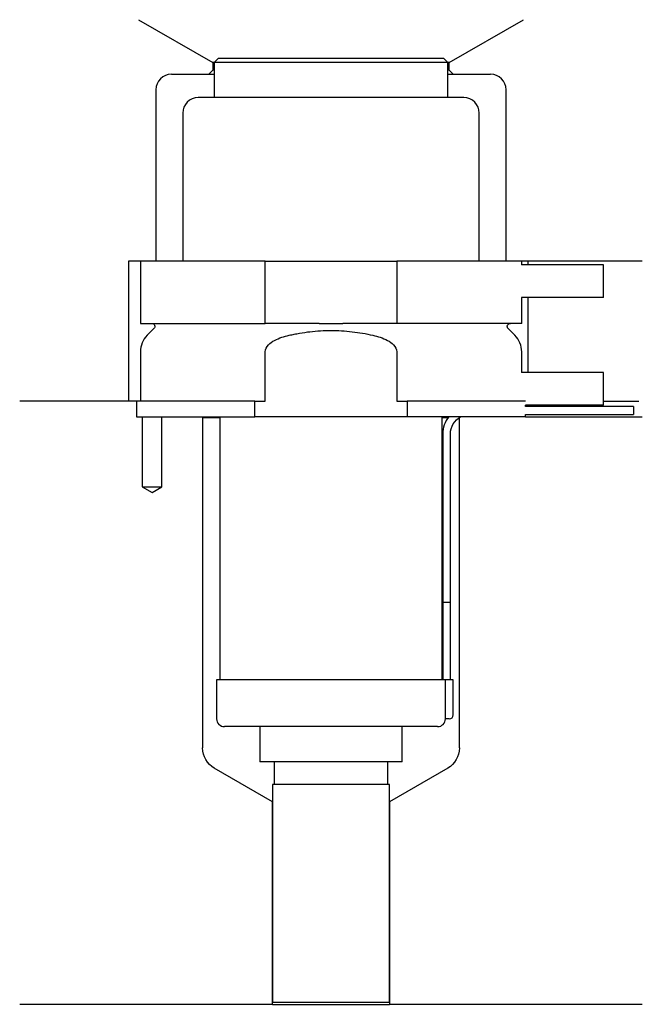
# Model space of a CAD drawing. Header units: millimetres. Extents: x 32 to 112, y 255 to 382.
import ezdxf

# ---------------------------------------------------------------- set-up
doc = ezdxf.new("R2010")
doc.units = ezdxf.units.MM
for name, color, linetype in [('201', 7, 'Continuous'), ('30', 7, 'Continuous'), ('32', 7, 'Continuous')]:
    doc.layers.add(name, color=color, linetype=linetype)

msp = doc.modelspace()

# ---------------------------------------------------------------- linework, layer by layer
at = {"layer": '201', "color": 113}
for p, q in [((47.48, 381.9), (57.01, 376.4)), ((87.41, 376.4), (96.93, 381.9)), ((57.21, 376.4), (57.01, 376.4)), ((57.01, 376.4), (57.01, 375.4)), ((87.41, 376.4), (87.21, 376.4)), ((87.41, 375.4), (87.41, 376.4)), ((51.71, 374.9), (56.51, 374.9)), ((57.01, 375.4), (56.51, 374.9)), ((56.51, 374.9), (57.21, 374.9)), ((57.21, 375.4), (57.01, 375.4)), ((87.41, 375.4), (87.21, 375.4)), ((87.21, 374.9), (87.91, 374.9)), ((87.91, 374.9), (87.41, 375.4)), ((87.91, 374.9), (92.71, 374.9)), ((49.71, 372.9), (49.71, 350.9)), ((94.71, 350.9), (94.71, 372.9)), ((47.71, 350.9), (46.21, 350.9)), ((46.21, 350.9), (46.21, 332.9)), ((112.21, 350.9), (96.71, 350.9)), ((97.51, 350.9), (97.51, 350.4)), ((97.51, 346.2), (97.51, 336.6)), ((47.21, 332.9), (32.21, 332.9)), ((46.21, 332.9), (32.21, 332.9)), ((47.21, 332.9), (47.21, 330.9)), ((107.21, 332.9), (111.76, 332.9)), ((107.21, 332.9), (111.76, 332.9)), ((47.96, 330.9), (47.96, 321.9)), ((50.46, 321.9), (50.46, 330.9)), ((55.61, 330.9), (55.71, 330.8)), ((55.71, 330.8), (57.91, 330.8)), ((55.71, 330.8), (55.71, 288.36)), ((86.51, 330.8), (87.26, 330.8)), ((88.7, 330.8), (88.71, 330.8)), ((88.71, 330.8), (88.72, 330.81)), ((88.71, 288.36), (88.71, 330.8)), ((97.21, 330.9), (112.21, 330.9)), ((47.96, 321.9), (49.21, 321.18)), ((49.21, 321.18), (50.46, 321.9)), ((64.71, 281.43), (57.21, 285.77)), ((87.21, 285.77), (79.71, 281.43)), ((64.71, 255.43), (64.71, 281.43)), ((79.71, 281.43), (79.71, 255.43)), ((64.71, 255.43), (32.21, 255.43)), ((64.71, 255.43), (79.71, 255.43)), ((112.21, 255.43), (79.71, 255.43))]:
    msp.add_line(p, q, dxfattribs=at)
for centre, start, end in [((51.71, 372.9), 90, 180), ((92.71, 372.9), 0, 90)]:
    msp.add_arc(centre, 2, start, end, dxfattribs=at)
at = {"layer": '201', "color": 113, "extrusion": (0, 0, -1)}
for centre, start, end in [((-58.71, 288.36), 300, 360), ((-85.71, 288.36), 180, 240)]:
    msp.add_arc(centre, 3, start, end, dxfattribs=at)
at = {"layer": '30', "color": 113}
for p, q in [((57.71, 376.9), (57.21, 376.4)), ((86.71, 376.9), (57.71, 376.9)), ((87.21, 376.4), (86.71, 376.9)), ((57.21, 376.4), (57.21, 371.9)), ((87.21, 376.4), (57.21, 376.4)), ((87.21, 371.9), (87.21, 376.4)), ((89.26, 371.9), (55.16, 371.9)), ((53.16, 369.9), (53.16, 350.9)), ((91.26, 350.9), (91.26, 369.9)), ((63.77, 350.9), (47.71, 350.9)), ((47.71, 350.9), (47.71, 342.9)), ((63.77, 342.9), (63.77, 350.9)), ((63.77, 350.9), (80.65, 350.9)), ((80.65, 350.9), (80.65, 342.9)), ((96.71, 350.9), (80.65, 350.9)), ((96.71, 350.4), (96.71, 350.9)), ((96.71, 342.9), (96.71, 346.2)), ((47.71, 342.9), (63.77, 342.9)), ((70.69, 342.9), (63.77, 342.9)), ((80.65, 342.9), (73.73, 342.9)), ((96.71, 342.9), (80.65, 342.9)), ((49.44, 342.22), (48.59, 341.37)), ((95.83, 341.37), (94.98, 342.22)), ((47.71, 339.24), (47.71, 332.9)), ((63.77, 332.9), (63.77, 339.24)), ((80.65, 339.24), (80.65, 332.9)), ((96.71, 336.6), (96.71, 339.24)), ((47.21, 332.9), (47.21, 330.9)), ((62.41, 332.9), (47.21, 332.9)), ((62.41, 332.9), (63.77, 332.9)), ((62.41, 330.9), (62.41, 332.9)), ((80.65, 332.9), (82.01, 332.9)), ((82.01, 332.9), (82.01, 330.9)), ((97.18, 332.9), (82.01, 332.9)), ((97.21, 332.2), (97.21, 332.4)), ((111.06, 332.2), (97.21, 332.2)), ((111.06, 332.2), (111.06, 331.2)), ((47.21, 330.9), (62.41, 330.9)), ((47.96, 330.9), (47.96, 321.9)), ((50.46, 321.9), (50.46, 330.9)), ((57.91, 330.9), (57.91, 297.1)), ((82.01, 330.9), (62.41, 330.9)), ((97.21, 330.9), (82.01, 330.9)), ((86.51, 297.1), (86.51, 330.9)), ((97.21, 331.2), (111.06, 331.2)), ((97.21, 330.9), (97.21, 331.2)), ((86.56, 328.7), (86.56, 307.1)), ((87.56, 307.1), (87.56, 328.7)), ((47.96, 321.9), (50.46, 321.9)), ((86.56, 307.1), (86.56, 297.1)), ((86.56, 307.1), (87.56, 307.1)), ((86.56, 307.1), (87.56, 307.1)), ((87.56, 297.1), (87.56, 307.1)), ((57.51, 297.1), (57.51, 292.1)), ((86.88, 297.1), (57.51, 297.1)), ((87.91, 297.1), (86.88, 297.1)), ((86.88, 297.1), (86.88, 292.6)), ((87.91, 292.6), (87.91, 297.1)), ((85.91, 291.1), (58.51, 291.1)), ((63.06, 291.1), (63.06, 286.58)), ((81.36, 286.58), (81.36, 291.1)), ((87.41, 292.1), (86.9, 292.1)), ((81.36, 286.58), (63.06, 286.58)), ((64.9, 286.58), (64.9, 283.68)), ((79.51, 283.68), (79.51, 286.58)), ((64.71, 283.68), (64.71, 255.68)), ((79.71, 283.68), (64.71, 283.68)), ((79.71, 255.68), (79.71, 283.68)), ((79.71, 255.68), (64.71, 255.68))]:
    msp.add_line(p, q, dxfattribs=at)
for centre, radius, start, end in [((55.16, 369.9), 2, 90, 180), ((89.26, 369.9), 2, 0, 90), ((50.71, 339.24), 3, 135, 180), ((93.71, 339.24), 3, 0, 45), ((90.06, 328.7), 3.5, 141.0539, 180), ((87.41, 292.6), 0.5, -90, 0), ((58.51, 292.1), 1, 180, 270), ((85.91, 292.1), 1, -90, 0)]:
    msp.add_arc(centre, radius, start, end, dxfattribs=at)
at = {"layer": '30', "color": 113, "extrusion": (0, 0, -1)}
for centre, radius, start, end in [((-49.16, 342.5), 0.4, 90, 225), ((-95.26, 342.5), 0.4, -45, 90), ((-90.06, 328.7), 2.5, 0, 61.6416)]:
    msp.add_arc(centre, radius, start, end, dxfattribs=at)
at = {"layer": '30', "color": 113}
for points, knots in [([(70.69, 342.9), (71.19, 342.9), (71.69, 342.9), (72.23, 342.9), (72.26, 342.9), (72.32, 342.9), (72.42, 342.9), (72.64, 342.9), (72.83, 342.9), (73.22, 342.9), (73.47, 342.9), (73.73, 342.9)], [0, 0, 0, 0, 0.5, 0.5, 0.53125, 0.53125, 0.5625, 0.625, 0.75, 0.75, 1, 1, 1, 1]), ([(66.83, 341.37), (67.05, 341.42), (67.27, 341.46), (67.72, 341.55), (67.94, 341.59), (68.61, 341.71), (69.06, 341.78), (70.4, 341.93), (71.3, 341.99), (72.66, 341.99), (73.11, 341.97), (74.01, 341.92), (74.47, 341.88), (75.82, 341.72), (76.71, 341.57), (77.59, 341.37)], [0, 0, 0, 0, 0.0625, 0.0625, 0.125, 0.125, 0.25, 0.25, 0.5, 0.5, 0.625, 0.625, 0.75, 0.75, 1, 1, 1, 1]), ([(63.77, 339.24), (63.77, 339.58), (63.94, 339.89), (64.39, 340.38), (64.67, 340.56), (65.55, 341.03), (66.19, 341.22), (66.83, 341.37)], [0, 0, 0, 0, 0.25, 0.25, 0.5, 0.5, 1, 1, 1, 1]), ([(77.59, 341.37), (78.23, 341.22), (78.87, 341.03), (79.75, 340.56), (80.03, 340.37), (80.48, 339.89), (80.65, 339.58), (80.65, 339.24)], [0, 0, 0, 0, 0.5, 0.5, 0.75, 0.75, 1, 1, 1, 1]), ([(86.88, 292.6), (86.88, 292.55), (86.88, 292.49), (86.89, 292.39), (86.89, 292.34), (86.89, 292.25), (86.89, 292.21), (86.9, 292.15), (86.9, 292.13), (86.9, 292.12), (86.9, 292.11), (86.9, 292.1)], [0, 0, 0, 0, 0.20806, 0.20806, 0.416347, 0.416347, 0.62495, 0.62495, 0.835236, 0.835236, 1, 1, 1, 1])]:
    msp.add_open_spline(points, degree=3, knots=knots, dxfattribs=at)
at = {"layer": '32', "color": 113}
for p, q in [((107.21, 350.4), (96.68, 350.4)), ((107.21, 346.2), (107.21, 350.4)), ((107.21, 346.2), (96.68, 346.2)), ((107.21, 336.6), (96.68, 336.6)), ((107.21, 332.4), (107.21, 336.6)), ((107.21, 332.4), (97.18, 332.4))]:
    msp.add_line(p, q, dxfattribs=at)

doc.saveas('drawing.dxf')
